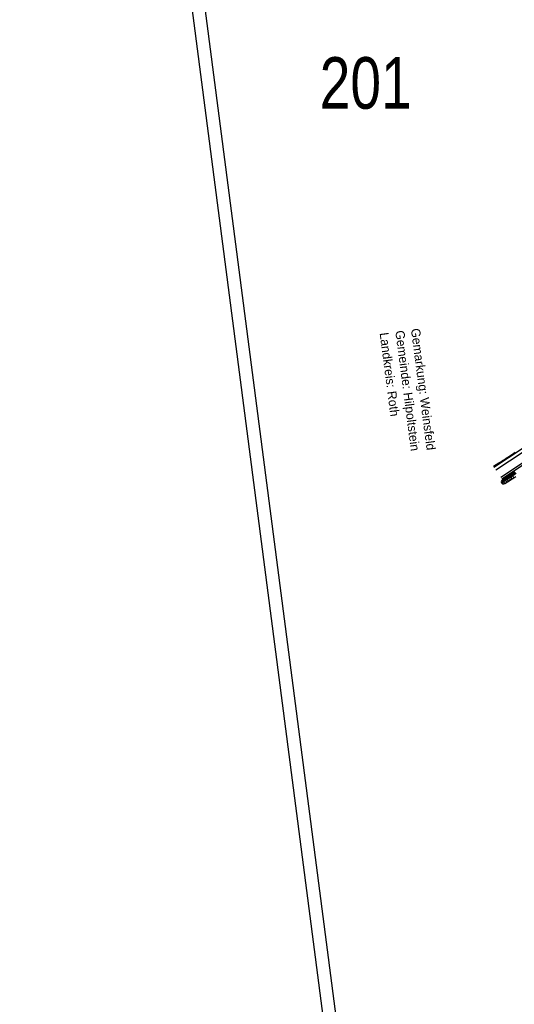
# Model space of a CAD drawing. Extents: x 446224 to 446791, y 446199 to 447379.
# Tile 10 of 113: x 446224 to 446416, y 446425 to 446807. Entities that reach past the tile are written whole.
import ezdxf

# ---------------------------------------------------------------- set-up
doc = ezdxf.new("R2010")
doc.units = 0
doc.header["$LTSCALE"] = 2
doc.header["$MEASUREMENT"] = 0
doc.linetypes.add('AUSGEZOGEN', pattern=[0])
doc.layers.get('0').update_dxf_attribs({"linetype": 'AUSGEZOGEN'})
for name, color, linetype in [('DB-Weg', 15, 'CONTINUOUS'), ('DB-Wegboeschungen', 15, 'CONTINUOUS'), ('Planeinteilung', 250, 'CONTINUOUS'), ('RAHMEN', 7, 'AUSGEZOGEN'), ('SCHRIFT', 7, 'AUSGEZOGEN')]:
    doc.layers.add(name, color=color, linetype=linetype)
doc.styles.add('UNIR-H', font='unir_h.shx', dxfattribs={"width": 0.8})

# ---------------------------------------------------------------- blocks, each defined once
blk = doc.blocks.new('1135420')
blk.add_line((0, 0), (1135, 0))
at = {"layer": 'RAHMEN'}
blk.add_line((25, 5), (950, 5), dxfattribs=at)

msp = doc.modelspace()

# ---------------------------------------------------------------- linework, layer by layer
at = {"layer": 'DB-Weg', "linetype": 'Continuous'}
for p, q in [((446408.29, 446633.24), (446429.77, 446647.45)), ((446408.98, 446632.2), (446430.46, 446646.4)), ((446410.91, 446629.28), (446424.05, 446637.97)), ((446411.32, 446628.66), (446424.43, 446637.32))]:
    msp.add_line(p, q, dxfattribs=at)
at = {"layer": 'DB-Wegboeschungen', "linetype": 'Continuous'}
for p, q in [((446415.44, 446638.29), (446416.49, 446638.98)), ((446409.14, 446634.22), (446410.2, 446634.88)), ((446410.2, 446634.88), (446410.91, 446635.33)), ((446410.91, 446635.33), (446411.61, 446635.77)), ((446411.61, 446635.77), (446412.31, 446636.22)), ((446412.31, 446636.22), (446413.01, 446636.68)), ((446413.01, 446636.68), (446413.71, 446637.14)), ((446413.71, 446637.14), (446414.4, 446637.6)), ((446414.4, 446637.6), (446415.44, 446638.29)), ((446408.09, 446633.55), (446409.14, 446634.22)), ((446415.08, 446630.53), (446415.78, 446630.98)), ((446415.78, 446630.98), (446416.48, 446631.43)), ((446415.79, 446630.98), (446415.95, 446630.72)), ((446415.95, 446630.72), (446416.65, 446631.17)), ((446416.17, 446630.38), (446416.87, 446630.83)), ((446411.16, 446627.8), (446411.5, 446627.75)), ((446411.26, 446627.08), (446411.79, 446627.66)), ((446411.56, 446628.29), (446412.61, 446628.97)), ((446411.59, 446628.32), (446411.82, 446627.96)), ((446411.79, 446627.94), (446412.83, 446628.63)), ((446411.81, 446626.72), (446411.84, 446627.2)), ((446412.02, 446627.61), (446413.06, 446628.3)), ((446412.52, 446626.92), (446412.07, 446627.64)), ((446412.29, 446628.76), (446412.4, 446628.59)), ((446412.48, 446626.9), (446413.54, 446627.56)), ((446412.61, 446628.97), (446413.67, 446629.64)), ((446412.83, 446628.63), (446413.87, 446629.33)), ((446412.99, 446629.21), (446413.2, 446628.88)), ((446413.23, 446627.36), (446413, 446627.73)), ((446413.06, 446628.3), (446414.09, 446628.99)), ((446413.94, 446627.81), (446413.46, 446628.57)), ((446413.54, 446627.56), (446414.6, 446628.22)), ((446413.67, 446629.64), (446414.37, 446630.08)), ((446413.69, 446629.65), (446413.79, 446629.49)), ((446413.87, 446629.33), (446414.56, 446629.79)), ((446414.09, 446628.99), (446414.78, 446629.46)), ((446414.37, 446630.08), (446415.08, 446630.53)), ((446414.39, 446630.09), (446414.57, 446629.8)), ((446414.65, 446628.25), (446414.4, 446628.64)), ((446414.56, 446629.79), (446415.26, 446630.26)), ((446414.6, 446628.22), (446415.31, 446628.67)), ((446414.78, 446629.46), (446415.48, 446629.92)), ((446415.36, 446628.7), (446414.85, 446629.51)), ((446415.09, 446630.53), (446415.18, 446630.4)), ((446415.26, 446630.26), (446415.95, 446630.72)), ((446415.31, 446628.67), (446416.01, 446629.11)), ((446415.48, 446629.92), (446416.17, 446630.38)), ((446416.06, 446629.14), (446415.81, 446629.56)), ((446416.01, 446629.11), (446416.72, 446629.55))]:
    msp.add_line(p, q, dxfattribs=at)
for centre, major_axis, start_param, end_param in [((446411.96, 446627.55), (0.834, 0.114), 1.929358, 5.24921), ((446411.95, 446627.8), (0.146, 0.146), 1.621582, 4.258913)]:
    msp.add_ellipse(centre, major_axis=major_axis, ratio=1, start_param=start_param, end_param=end_param, dxfattribs=at)

# ---------------------------------------------------------------- block references
at = {"layer": 'Planeinteilung', "linetype": 'Continuous', "rotation": 277.4163263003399}
msp.add_blockref('1135420', (446224.11, 447324.7), dxfattribs=at)

# ---------------------------------------------------------------- texts
at = {"layer": 'Planeinteilung', "linetype": 'Continuous', "style": 'UNIR-H', "width": 0.8}
msp.add_text('201', height=20, dxfattribs=at).set_placement((446340.62, 446772.23))
at = {"layer": 'SCHRIFT', "style": 'UNIR-H'}
for s, p in [('Landkreis: Roth', (446363.88, 446685.23)), ('Gemeinde: Hilpoltstein', (446369.95, 446686.02)), ('Gemarkung: Weinsfeld', (446376.03, 446686.81))]:
    msp.add_text(s, height=3.5, rotation=277.4163, dxfattribs=at).set_placement(p)

doc.saveas('drawing.dxf')
